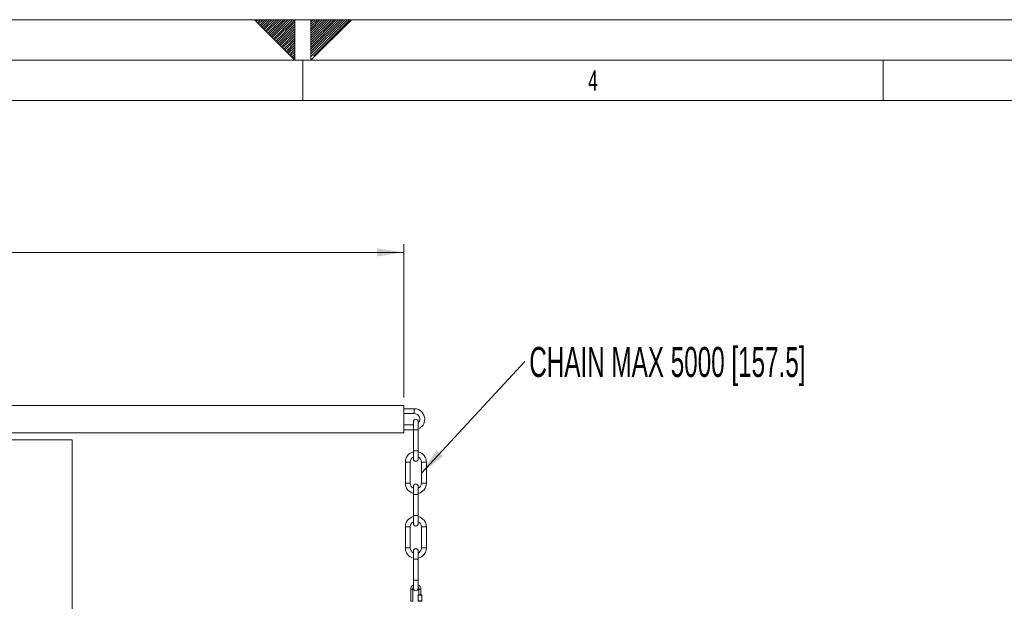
# Model space of a CAD drawing. Header units: millimetres. Extents: x 0 to 594, y 0 to 420.
# Tile 37 of 49: x 262 to 384, y 348 to 420. Entities that reach past the tile are written whole.
import ezdxf

# ---------------------------------------------------------------- set-up
doc = ezdxf.new("R2010")
doc.units = ezdxf.units.MM
doc.linetypes.add('CENTER', pattern=[10.16, 6.35, -1.27, 1.27, -1.27])
doc.styles.add('SLDTEXTSTYLE0', font='TXT', dxfattribs={"width": 0.605})
doc.styles.add('SLDTEXTSTYLE1', font='TXT', dxfattribs={"width": 0.638186})
doc.dimstyles.new('SLDDIMSTYLE4', dxfattribs={"dimtxt": 3.5, "dimasz": 3.302, "dimexe": 0, "dimexo": 0.0625, "dimgap": 0.875, "dimtad": 1, "dimdec": 3, "dimlfac": 10, "dimrnd": 1e-09, "dimzin": 12, "dimdsep": 46, "dimtxsty": 'SLDTEXTSTYLE0', "dimsah": 1, "dimcen": 0.09, "dimadec": 0, "dimazin": 3, "dimtfac": 1, "dimtofl": 0, "dimtmove": 0, "dimatfit": 3, "dimfxl": 1, "dimfrac": 2, "dimtolj": 1, "dimtzin": 12, "dimarcsym": 0})
doc.dimstyles.new('SLDDIMSTYLE6', dxfattribs={"dimtxt": 0, "dimasz": 3.302, "dimexe": 0, "dimexo": 0.0625, "dimgap": 0, "dimtad": 0, "dimtih": 1, "dimtoh": 1, "dimdec": 0, "dimrnd": 1e-09, "dimzin": 0, "dimdsep": 46, "dimtxsty": 'Standard', "dimsah": 1, "dimcen": 0.09, "dimadec": 0, "dimazin": 0, "dimtfac": 3.302, "dimtdec": 0, "dimtofl": 0, "dimtmove": 0, "dimatfit": 3, "dimfxl": 1, "dimfrac": 2, "dimtolj": 1, "dimtzin": 0, "dimarcsym": 0})

# ---------------------------------------------------------------- blocks, each defined once
blk = doc.blocks.new('_D_4')
at = {"color": 7, "linetype": 'Continuous', "lineweight": 0}
for p, q in [((244.35, 396.21), (244.35, 391.65)), ((244.35, 396.21), (245.15, 396.21)), ((259.58, 396.21), (258.78, 396.21)), ((259.58, 396.21), (259.58, 391.65)), ((194.47, 373.32), (194.47, 392.25)), ((309.47, 373.32), (309.47, 392.25)), ((309.47, 391.25), (194.47, 391.25)), ((244.35, 391.65), (245.15, 391.65)), ((259.58, 391.65), (258.78, 391.65))]:
    blk.add_line(p, q, dxfattribs=at)
for points in [[(194.47, 391.25), (197.77, 390.74), (197.77, 391.76)], [(309.47, 391.25), (306.17, 391.76), (306.17, 390.74)]]:
    blk.add_solid(points, dxfattribs=at)
at = {"color": 7, "linetype": 'Continuous', "lineweight": 0, "char_height": 3.5, "attachment_point": 1, "style": 'SLDTEXTSTYLE0'}
for s, insert in [('1150', (246.62, 401.13)), ('45,28', (245.95, 395.76))]:
    blk.add_mtext(s, dxfattribs=dict(at, insert=insert))
blk = doc.blocks.new('SW_NOTE_10')
at = {"color": 0, "linetype": 'Continuous', "lineweight": 0, "insert": (0.54, 1.82), "char_height": 3.7042, "attachment_point": 1, "style": 'SLDTEXTSTYLE0'}
blk.add_mtext('CHAIN MAX 5000 [157.5]', dxfattribs=at)

msp = doc.modelspace()

# ---------------------------------------------------------------- linework, layer by layer
at = {"color": 133, "linetype": 'Continuous', "lineweight": 0, "true_color": 0x71e1e1}
for p, q in [((594, 420.00007), (0, 420.00007)), ((291, 420.00007), (303, 420.00007)), ((291, 420.00007), (296, 415.00007)), ((296, 415.00007), (296, 420.00007)), ((298, 415.00007), (298, 420.00007)), ((303, 420.00007), (298, 415.00007)), ((589, 415.00007), (5, 415.00007)), ((296, 415.00007), (298, 415.00007)), ((297, 415.00007), (297, 410.00007)), ((368.75, 415.00007), (368.75, 410.00007)), ((297, 410.00007), (225.25, 410.00007)), ((368.75, 410.00007), (297, 410.00007)), ((440.5, 410.00007), (368.75, 410.00007))]:
    msp.add_line(p, q, dxfattribs=at)
at = {"color": 133, "linetype": 'CENTER', "lineweight": 0, "true_color": 0x71e1e1}
for p, q in [((291.19167, 420.00007), (291.09587, 419.9042)), ((291.47453, 420.00007), (291.23727, 419.7628)), ((291.75733, 420.00007), (291.37867, 419.6214)), ((292.0402, 420.00007), (291.52013, 419.47993)), ((292.32307, 420.00007), (291.66153, 419.33853)), ((292.60587, 420.00007), (291.80293, 419.19713)), ((292.88873, 420.00007), (291.94433, 419.05573)), ((293.1716, 420.00007), (292.0858, 418.91427)), ((293.4544, 420.00007), (292.2272, 418.77287)), ((293.73727, 420.00007), (292.3686, 418.63147)), ((294.02013, 420.00007), (292.51007, 418.49)), ((294.30293, 420.00007), (292.65147, 418.3486)), ((294.5858, 420.00007), (292.79287, 418.2072)), ((294.8686, 420.00007), (292.93433, 418.06573)), ((295.15147, 420.00007), (293.07573, 417.92433)), ((295.43433, 420.00007), (293.21713, 417.78293)), ((295.71713, 420.00007), (293.3586, 417.64147)), ((295.99113, 419.9912), (293.5, 417.50007)), ((300.52547, 420.00007), (298, 417.4746)), ((301.93967, 420.00007), (298, 416.0604)), ((301.374, 420.00007), (298, 416.62607)), ((300.24267, 420.00007), (298, 417.7574)), ((300.80833, 420.00007), (298, 417.19173)), ((301.0912, 420.00007), (298, 416.90887)), ((301.65687, 420.00007), (298, 416.3432)), ((302.22253, 420.00007), (298, 415.77753)), ((302.7882, 420.00007), (298, 415.21187)), ((299.9598, 420.00007), (298, 418.04027)), ((299.67693, 420.00007), (298, 418.32313)), ((299.39413, 420.00007), (298, 418.60593)), ((299.11127, 420.00007), (298, 418.8888)), ((298.8284, 420.00007), (298, 419.17167)), ((298.5456, 420.00007), (298, 419.45447)), ((298.26273, 420.00007), (298, 419.73733)), ((302.5054, 420.00007), (298, 415.49467)), ((296, 419.7172), (293.6414, 417.35867)), ((296, 419.4344), (293.78287, 417.2172)), ((296, 419.15153), (293.92427, 417.0758)), ((296, 418.86867), (294.06567, 416.9344)), ((296, 418.58587), (294.20713, 416.79293)), ((296, 418.303), (294.34853, 416.65153)), ((296, 418.0202), (294.48993, 416.51013)), ((296, 417.73733), (294.6314, 416.36867)), ((296, 417.45447), (294.7728, 416.22727)), ((296, 417.17167), (294.9142, 416.08587)), ((296, 416.8888), (295.05567, 415.9444)), ((296, 416.60593), (295.19707, 415.803)), ((296, 416.32313), (295.33847, 415.6616)), ((296, 416.04027), (295.47987, 415.5202)), ((296, 415.7574), (295.62133, 415.37873)), ((296, 415.4746), (295.76273, 415.23733)), ((296, 415.19173), (295.90413, 415.09593))]:
    msp.add_line(p, q, dxfattribs=at)
at = {"color": 7, "linetype": 'Continuous', "lineweight": 15}
for p, q in [((309.46764, 372.31742), (259.46764, 372.31742)), ((309.46764, 368.94742), (309.46764, 372.31742)), ((310.76764, 371.93242), (309.46764, 371.93242)), ((309.46764, 371.33242), (310.76764, 371.33242)), ((310.66764, 370.33242), (310.66764, 369.33162)), ((311.26764, 369.33322), (311.26764, 370.33242)), ((259.46764, 368.94742), (309.46764, 368.94742)), ((310.66764, 369.93242), (309.46764, 369.93242)), ((309.46764, 369.33242), (310.66764, 369.33242)), ((310.66764, 369.33162), (310.66764, 366.73242)), ((311.26764, 366.73242), (311.26764, 369.33242)), ((310.66764, 366.73242), (310.66764, 365.73242)), ((311.26764, 365.73242), (311.26764, 366.73242)), ((309.66764, 365.33242), (309.66764, 362.73242)), ((310.26764, 362.73242), (310.26764, 365.33242)), ((311.66764, 365.33242), (311.66764, 362.73242)), ((312.26764, 362.73242), (312.26764, 365.33242)), ((310.66764, 362.33242), (310.66764, 361.33242)), ((311.26764, 361.33242), (311.26764, 362.33242)), ((310.66764, 361.33242), (310.66764, 358.73242)), ((311.26764, 358.73242), (311.26764, 361.33242)), ((310.66764, 358.73242), (310.66764, 357.73242)), ((311.26764, 357.73242), (311.26764, 358.73242)), ((309.66764, 357.33242), (309.66764, 354.73242)), ((310.26764, 354.73242), (310.26764, 357.33242)), ((311.66764, 357.33242), (311.66764, 354.73242)), ((312.26764, 354.73242), (312.26764, 357.33242)), ((310.66764, 354.33242), (310.66764, 353.33242)), ((311.26764, 353.33242), (311.26764, 354.33242)), ((310.66764, 353.33242), (310.66764, 350.73242)), ((311.26764, 350.73242), (311.26764, 353.33242)), ((310.66764, 350.73242), (310.66764, 349.73242)), ((311.26764, 349.73242), (311.26764, 350.73242)), ((310.34264, 349.63242), (310.34264, 348.13242)), ((310.59264, 348.13242), (310.59264, 349.63242)), ((311.34264, 349.63242), (311.34264, 348.93242)), ((311.59264, 348.93242), (311.59264, 349.63242)), ((311.28264, 348.93242), (311.24264, 348.89242)), ((311.24264, 348.89242), (311.24264, 348.17242)), ((311.46764, 348.89242), (311.24264, 348.89242)), ((311.24264, 348.17242), (311.28264, 348.13242)), ((311.24264, 348.17242), (311.69264, 348.17242)), ((311.28264, 348.93242), (311.65264, 348.93242)), ((311.65264, 348.13242), (311.28264, 348.13242)), ((311.69264, 348.89242), (311.46764, 348.89242)), ((311.69264, 348.89242), (311.65264, 348.93242)), ((311.65264, 348.13242), (311.69264, 348.17242)), ((311.69264, 348.17242), (311.69264, 348.89242))]:
    msp.add_line(p, q, dxfattribs=at)
at = {"color": 8, "linetype": 'Continuous', "lineweight": 15}
for p, q in [((310.76764, 371.93242), (310.76764, 371.33242)), ((310.66764, 366.73242), (310.96764, 366.73242)), ((310.96764, 366.73242), (311.26764, 366.73242)), ((310.26764, 365.33242), (309.66764, 365.33242)), ((311.66764, 365.33242), (312.26764, 365.33242)), ((310.26764, 362.73242), (309.66764, 362.73242)), ((311.66764, 362.73242), (312.26764, 362.73242)), ((310.96764, 361.33242), (310.66764, 361.33242)), ((311.26764, 361.33242), (310.96764, 361.33242)), ((310.96764, 358.73242), (310.66764, 358.73242)), ((311.26764, 358.73242), (310.96764, 358.73242)), ((310.26764, 357.33242), (309.66764, 357.33242)), ((311.66764, 357.33242), (312.26764, 357.33242)), ((310.26764, 354.73242), (309.66764, 354.73242)), ((311.66764, 354.73242), (312.26764, 354.73242)), ((310.66764, 353.33242), (310.96764, 353.33242)), ((310.96764, 353.33242), (311.26764, 353.33242)), ((310.66764, 350.73242), (310.96764, 350.73242)), ((310.96764, 350.73242), (311.26764, 350.73242)), ((310.34264, 349.63242), (310.59264, 349.63242)), ((311.59264, 349.63242), (311.34264, 349.63242)), ((310.34264, 348.13242), (310.59264, 348.13242))]:
    msp.add_line(p, q, dxfattribs=at)
at = {"color": 7, "linetype": 'Continuous', "lineweight": 0}
for q in [(219.00018, 368.08242), (268.46764, 255.43159)]:
    msp.add_line((268.46764, 368.08242), q, dxfattribs=at)
at = {"color": 7, "linetype": 'Continuous', "lineweight": 15}
for centre, radius, start, end in [((310.76764, 370.63242), 1.3, 0, 90), ((310.76764, 370.63242), 0.7, 315.5846914, 90), ((310.96764, 370.33242), 0.3, 0, 180), ((310.76764, 370.63242), 1.3, 292.6198649, 0), ((310.96764, 365.33242), 1.3, 103.3423638, 180), ((310.96764, 365.33242), 1.3, 0.0046251, 76.6576362), ((310.96764, 365.33242), 0.7, 115.3769335, 180), ((310.96764, 365.73242), 0.3, 180, 0), ((310.96764, 365.33242), 0.7, 0, 64.6230665), ((310.96764, 362.73242), 1.3, 180, 256.6576362), ((310.96764, 362.73242), 0.7, 180, 244.6230665), ((310.96764, 362.73242), 0.7, 295.3769335, 0), ((310.96764, 362.73242), 1.3, 283.3423638, 0), ((310.96764, 362.33242), 0.3, 0, 180), ((310.96764, 357.33242), 1.3, 103.3423638, 180), ((310.96764, 357.33242), 0.7, 115.3769335, 180), ((310.96764, 357.33242), 1.3, 0.0046251, 76.6576362), ((310.96764, 357.33242), 0.7, 0, 64.6230665), ((310.96764, 357.73242), 0.3, 180, 0), ((310.96764, 354.73242), 1.3, 180, 256.6576362), ((310.96764, 354.73242), 0.7, 180, 244.6230665), ((310.96764, 354.33242), 0.3, 0, 180), ((310.96764, 354.73242), 0.7, 295.3769335, 0), ((310.96764, 354.73242), 1.3, 283.3423638, 0), ((310.96764, 349.63242), 0.625, 118.685402, 180), ((310.96764, 349.63242), 0.375, 143.1301024, 180), ((310.96764, 349.73242), 0.3, 180, 0), ((310.96764, 349.63242), 0.625, 0, 61.314598), ((310.96764, 349.63242), 0.375, 0, 36.8698976)]:
    msp.add_arc(centre, radius, start, end, dxfattribs=at)
at = {"color": 8, "linetype": 'Continuous', "lineweight": 15}
for points, knots in [([(310.66764, 369.33242), (310.67215, 369.33242), (310.68117, 369.33242), (310.75055, 369.33242), (310.84971, 369.33242), (310.92833, 369.33242), (310.96764, 369.33242)], [0, 0, 0, 0, 0.249999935, 0.49999905, 0.749995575, 1, 1, 1, 1]), ([(310.96764, 369.33242), (311.00696, 369.33242), (311.08558, 369.33242), (311.18474, 369.33242), (311.25411, 369.33242), (311.26313, 369.33242), (311.26764, 369.33242)], [0, 0, 0, 0, 0.2499997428, 0.4999978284, 0.7499985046, 1, 1, 1, 1])]:
    msp.add_open_spline(points, degree=3, knots=knots, dxfattribs=at)

# ---------------------------------------------------------------- block references
at = {"color": 7, "linetype": 'Continuous', "lineweight": 0}
msp.add_blockref('SW_NOTE_10', (324.44919, 377.7439), dxfattribs=at)

# ---------------------------------------------------------------- texts
at = {"color": 254, "linetype": 'Continuous', "lineweight": 0, "true_color": 0xe8e8e8, "insert": (332.85701, 413.7348), "char_height": 2.50001, "attachment_point": 2, "style": 'SLDTEXTSTYLE1'}
msp.add_mtext('4', dxfattribs=at)

# ---------------------------------------------------------------- dimensions: what is measured, and where the dimension line sits
at = {"color": 7, "linetype": 'Continuous', "lineweight": 0}
dim = msp.add_linear_dim(base=(194.46764, 391.24752), p1=(309.46764, 372.31742), p2=(194.46764, 372.31742), dimstyle='SLDDIMSTYLE4', dxfattribs=at)
dim.commit()
dim.dimension.update_dxf_attribs({"geometry": '_D_4', "text_midpoint": (251.96764, 391.24752), "dimtype": 160})

# ---------------------------------------------------------------- leaders
msp.add_leader([(311.66764, 363.98324), (324.44919, 377.7439)], dimstyle='SLDDIMSTYLE6', dxfattribs=at)

doc.saveas('drawing.dxf')
